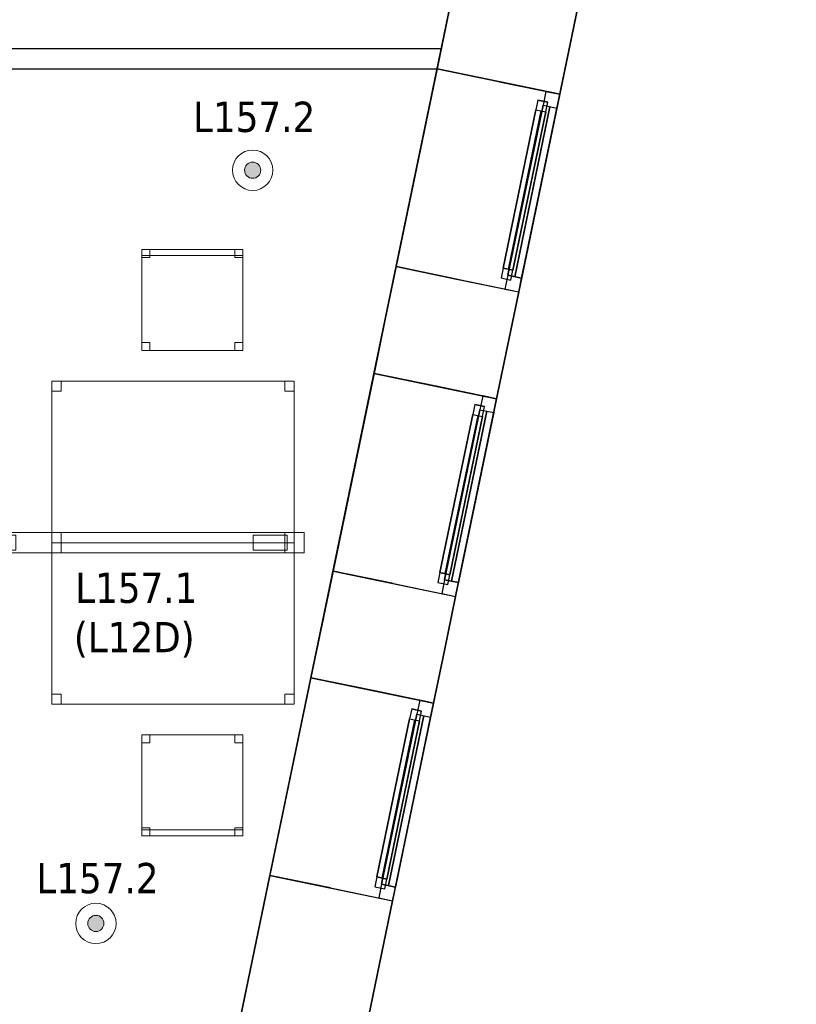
# Model space of a CAD drawing. Header units: metres. Extents: x 391.1 to 427.5, y 12.7 to 28.4.
# Tile 145 of 151: x 423.6 to 427.5, y 18.1 to 22.9. Entities that reach past the tile are written whole.
import ezdxf

# ---------------------------------------------------------------- set-up
doc = ezdxf.new("R2010")
doc.units = ezdxf.units.M
doc.layers.add('01_CARPINTERIA', color=5, linetype='Continuous', lineweight=25, true_color=0x0000ff)
doc.layers.add('01_SUELOS', color=7, linetype='Continuous', lineweight=25, true_color=0x007f00)
for name, color, linetype, lineweight in [('02_MOBILIARIO', 7, 'Continuous', 18), ('A-DETL-____-MBND', 7, 'Continuous', 18), ('A-DETL-GENF-OTLN', 7, 'Continuous', 18), ('A-GENM-____-OTLN', 7, 'Continuous', 18), ('A-WALL-____-MCUT', 7, 'Continuous', 25), ('A-WALL-____-OTLN', 7, 'Continuous', 25), ('E-LITE-EQPM-IDEN', 7, 'Continuous', 30)]:
    doc.layers.add(name, color=color, linetype=linetype, lineweight=lineweight)
doc.styles.add('Tahoma_4', font='tahoma.ttf', dxfattribs={"height": 0.15})

# ---------------------------------------------------------------- blocks, each defined once
blk = doc.blocks.new('Family - Cadira d_Oficina_P1-154667-04_ENLLUMENAT_P1')
at = {"layer": 'A-DETL-____-MBND', "color": 253, "true_color": 0xaaaaaa}
for p, q in [((0, 0), (0, 0.5)), ((0, 0.5), (0.5, 0.5)), ((0, 0.5), (0, 0)), ((0.5, 0.5), (0, 0.5)), ((0, 0.5), (0.04, 0.5)), ((0, 0.46), (0, 0.5)), ((0.04, 0.5), (0, 0.5)), ((0, 0.5), (0, 0.46)), ((0.04, 0.5), (0.04, 0.46)), ((0.04, 0.46), (0.04, 0.5)), ((0.46, 0.5), (0.5, 0.5)), ((0.46, 0.46), (0.46, 0.5)), ((0.5, 0.5), (0.46, 0.5)), ((0.46, 0.5), (0.46, 0.46)), ((0.5, 0.5), (0.5, 0.46)), ((0.5, 0.46), (0.5, 0.5)), ((0.5, 0.5), (0.5, 0)), ((0.5, 0), (0.5, 0.5)), ((0.04, 0.46), (0, 0.46)), ((0, 0.46), (0.04, 0.46)), ((0.5, 0.46), (0.46, 0.46)), ((0.46, 0.46), (0.5, 0.46)), ((0, 0.04), (0.04, 0.04)), ((0, 0), (0, 0.04)), ((0.04, 0.04), (0, 0.04)), ((0, 0.04), (0, 0)), ((0, 0.03), (0.5, 0.03)), ((0, 0), (0, 0.03)), ((0.5, 0.03), (0, 0.03)), ((0, 0.03), (0, 0)), ((0.5, 0), (0, 0)), ((0, 0), (0.5, 0)), ((0.5, 0), (0, 0)), ((0, 0), (0.5, 0)), ((0.04, 0), (0, 0)), ((0, 0), (0.04, 0)), ((0.04, 0.04), (0.04, 0)), ((0.04, 0), (0.04, 0.04)), ((0.46, 0.04), (0.5, 0.04)), ((0.46, 0), (0.46, 0.04)), ((0.5, 0.04), (0.46, 0.04)), ((0.46, 0.04), (0.46, 0)), ((0.46, 0), (0.5, 0)), ((0.5, 0.04), (0.5, 0)), ((0.5, 0), (0.5, 0.04)), ((0.5, 0.03), (0.5, 0)), ((0.5, 0), (0.5, 0.03)), ((0.5, 0), (0.46, 0))]:
    blk.add_line(p, q, dxfattribs=at)
blk = doc.blocks.new('Family - Taula 120X80_P1-154815-04_ENLLUMENAT_P1')
at = {"layer": 'A-DETL-____-MBND', "color": 253, "true_color": 0xaaaaaa}
for p, q in [((0, 0), (0, 0.8001)), ((0, 0.8001), (1.2, 0.8001)), ((1.2, 0.8001), (0, 0.8001)), ((0, 0.8001), (0, 0)), ((0, 0.7501), (0, 0.8001)), ((0, 0.8001), (0.0464, 0.8001)), ((0.0464, 0.8001), (0, 0.8001)), ((0, 0.8001), (0, 0.7501)), ((0.0464, 0.8001), (0.0464, 0.7501)), ((0.0464, 0.7501), (0.0464, 0.8001)), ((1.1536, 0.7501), (1.1536, 0.8001)), ((1.1536, 0.8001), (1.2, 0.8001)), ((1.2, 0.8001), (1.1536, 0.8001)), ((1.1536, 0.8001), (1.1536, 0.7501)), ((1.2, 0.8001), (1.2, 0.7501)), ((1.2, 0.7501), (1.2, 0.8001)), ((1.2, 0.8001), (1.2, 0)), ((1.2, 0), (1.2, 0.8001)), ((0.0464, 0.7501), (0, 0.7501)), ((0, 0.7501), (0.0464, 0.7501)), ((1.2, 0.7501), (1.1536, 0.7501)), ((1.1536, 0.7501), (1.2, 0.7501)), ((0, 0), (0, 0.05)), ((0, 0.05), (0.0464, 0.05)), ((0.0464, 0.05), (0, 0.05)), ((0, 0.05), (0, 0)), ((0.0464, 0.05), (0.0464, 0)), ((0.0464, 0), (0.0464, 0.05)), ((1.1536, 0), (1.1536, 0.05)), ((1.1536, 0.05), (1.2, 0.05)), ((1.2, 0.05), (1.1536, 0.05)), ((1.1536, 0.05), (1.1536, 0)), ((1.2, 0.05), (1.2, 0)), ((1.2, 0), (1.2, 0.05)), ((0.0464, 0), (0, 0)), ((1.2, 0), (0, 0)), ((0, 0), (1.2, 0)), ((1.2, 0), (1.1536, 0)), ((0, 0), (0.0464, 0)), ((1.1536, 0), (1.2, 0))]:
    blk.add_line(p, q, dxfattribs=at)
blk = doc.blocks.new('Family - Cadira d_Oficina_P1-154860-04_ENLLUMENAT_P1')
at = {"layer": 'A-DETL-____-MBND', "color": 253, "true_color": 0xaaaaaa}
for p, q in [((0, 0), (0, 0.5)), ((0, 0.5), (0.5, 0.5)), ((0.5, 0.5), (0, 0.5)), ((0, 0.5), (0, 0)), ((0, 0.47), (0, 0.5)), ((0, 0.5), (0.5, 0.5)), ((0, 0.5), (0, 0.47)), ((0.5, 0.5), (0, 0.5)), ((0, 0.46), (0, 0.5)), ((0, 0.5), (0.04, 0.5)), ((0, 0.5), (0, 0.46)), ((0.04, 0.5), (0, 0.5)), ((0.04, 0.5), (0.04, 0.46)), ((0.04, 0.46), (0.04, 0.5)), ((0.46, 0.46), (0.46, 0.5)), ((0.46, 0.5), (0.5, 0.5)), ((0.46, 0.5), (0.46, 0.46)), ((0.5, 0.5), (0.46, 0.5)), ((0.5, 0.5), (0.5, 0)), ((0.5, 0), (0.5, 0.5)), ((0.5, 0.5), (0.5, 0.47)), ((0.5, 0.47), (0.5, 0.5)), ((0.5, 0.5), (0.5, 0.46)), ((0.5, 0.46), (0.5, 0.5)), ((0.5, 0.47), (0, 0.47)), ((0, 0.47), (0.5, 0.47)), ((0.04, 0.46), (0, 0.46)), ((0, 0.46), (0.04, 0.46)), ((0.5, 0.46), (0.46, 0.46)), ((0.46, 0.46), (0.5, 0.46)), ((0, 0), (0, 0.04)), ((0, 0.04), (0.04, 0.04)), ((0, 0.04), (0, 0)), ((0.04, 0.04), (0, 0.04)), ((0.5, 0), (0, 0)), ((0, 0), (0.5, 0)), ((0.04, 0), (0, 0)), ((0, 0), (0.04, 0)), ((0.04, 0.04), (0.04, 0)), ((0.04, 0), (0.04, 0.04)), ((0.46, 0), (0.46, 0.04)), ((0.46, 0.04), (0.5, 0.04)), ((0.46, 0.04), (0.46, 0)), ((0.5, 0.04), (0.46, 0.04)), ((0.46, 0), (0.5, 0)), ((0.5, 0.04), (0.5, 0)), ((0.5, 0), (0.5, 0.04)), ((0.5, 0), (0.46, 0))]:
    blk.add_line(p, q, dxfattribs=at)
blk = doc.blocks.new('Forma directa - LONDR55-XX_ZZ-ARQ-CAA-M3D-Londres55-154719-04_ENLLUMENAT_P1')
at = {"layer": '01_CARPINTERIA', "color": 161, "true_color": 0xaaaaff}
for p, q in [((0.1, 0.1), (0.05, 0.1)), ((0.05, 0.1), (0.05, 0.05)), ((0.1, 0.1), (0.05, 0.1)), ((0.05, 0.1), (0.05, 0.05)), ((0.1, 0.1), (0.9, 0.1)), ((0.9, 0.1), (0.1, 0.1)), ((0.1, 0.1), (0.1, 0.05)), ((0.1, 0.05), (0.1, 0.1)), ((0.1, 0.05), (0.1, 0.1)), ((0.1, 0.1), (0.1, 0.05)), ((0.9, 0.1), (0.9, 0.05)), ((0.9, 0.1), (0.9, 0.05)), ((0.95, 0.1), (0.9, 0.1)), ((0.9, 0.1), (0.9, 0.05)), ((0.95, 0.1), (0.9, 0.1)), ((0.9, 0.1), (0.9, 0.05)), ((0.95, 0.05), (0.95, 0.1)), ((0.95, 0.1), (0.95, 0.05)), ((0.07, 0.07), (0, 0.07)), ((0, 0.07), (0, 0)), ((0.07, 0.07), (0, 0.07)), ((0, 0.07), (0, 0)), ((0.05, 0.05), (0.1, 0.05)), ((0.05, 0.05), (0.1, 0.05)), ((0.07, 0), (0.07, 0.07)), ((0.07, 0.07), (0.07, 0)), ((0.07, 0.07), (0.93, 0.07)), ((0.93, 0.07), (0.07, 0.07)), ((0.07, 0.07), (0.07, 0)), ((0.07, 0), (0.07, 0.07)), ((0.9, 0.075), (0.1, 0.075)), ((0.9, 0.075), (0.1, 0.075)), ((0.1, 0.05), (0.9, 0.05)), ((0.9, 0.05), (0.1, 0.05)), ((0.9, 0.05), (0.95, 0.05)), ((0.9, 0.05), (0.95, 0.05)), ((0.93, 0.07), (0.93, 0)), ((0.93, 0.07), (0.93, 0)), ((1, 0.07), (0.93, 0.07)), ((0.93, 0.07), (0.93, 0)), ((1, 0.07), (0.93, 0.07)), ((0.93, 0.07), (0.93, 0)), ((1, 0), (1, 0.07)), ((1, 0.07), (1, 0)), ((0, 0), (0.07, 0)), ((0, 0), (0.07, 0)), ((0.93, 0.035), (0.07, 0.035)), ((0.07, 0.035), (0.93, 0.035)), ((0.07, 0), (0.93, 0)), ((0.93, 0), (0.07, 0)), ((0.93, 0), (1, 0)), ((0.93, 0), (1, 0))]:
    blk.add_line(p, q, dxfattribs=at)
blk = doc.blocks.new('Forma directa - Finestra P1-154889-04_ENLLUMENAT_P1')
at = {"xscale": 1.00000002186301, "yscale": 1.00000002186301, "zscale": 1.00000002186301}
blk.add_blockref('Forma directa - LONDR55-XX_ZZ-ARQ-CAA-M3D-Londres55-154719-04_ENLLUMENAT_P1', (0, 0), dxfattribs=at)
blk = doc.blocks.new('Forma directa - Finestra P1-154964-04_ENLLUMENAT_P1')
at = {"xscale": 1.00000002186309, "yscale": 1.00000002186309, "zscale": 1.00000002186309}
blk.add_blockref('Forma directa - LONDR55-XX_ZZ-ARQ-CAA-M3D-Londres55-154719-04_ENLLUMENAT_P1', (0, 0), dxfattribs=at)
blk = doc.blocks.new('Family - LONDR55-XX_ZZ-ARQ-CAA-M3D-Londres55-155045-04_ENLLUMENAT_P1')
at = {"layer": '01_SUELOS', "color": 9, "true_color": 0xaad4aa}
for p, q in [((25.4183, 0), (28.5181, 14.9576)), ((28.5181, 14.9576), (25.4183, 0))]:
    blk.add_line(p, q, dxfattribs=at)
blk = doc.blocks.new('Family - Taula 120X80_P1-155213-04_ENLLUMENAT_P1')
at = {"layer": 'A-DETL-____-MBND', "color": 253, "true_color": 0xaaaaaa}
for p, q in [((0, 0.8001), (1.2, 0.8001)), ((0, 0), (0, 0.8001)), ((1.2, 0.8001), (0, 0.8001)), ((0, 0.8001), (0, 0)), ((0, 0.8001), (0.0464, 0.8001)), ((0, 0.7501), (0, 0.8001)), ((0.0464, 0.8001), (0, 0.8001)), ((0, 0.8001), (0, 0.7501)), ((0.0464, 0.8001), (0.0464, 0.7501)), ((0.0464, 0.7501), (0.0464, 0.8001)), ((1.1536, 0.8001), (1.2, 0.8001)), ((1.1536, 0.7501), (1.1536, 0.8001)), ((1.2, 0.8001), (1.1536, 0.8001)), ((1.1536, 0.8001), (1.1536, 0.7501)), ((1.2, 0.8001), (1.2, 0)), ((1.2, 0), (1.2, 0.8001)), ((1.2, 0.8001), (1.2, 0.7501)), ((1.2, 0.7501), (1.2, 0.8001)), ((0.0464, 0.7501), (0, 0.7501)), ((0, 0.7501), (0.0464, 0.7501)), ((1.2, 0.7501), (1.1536, 0.7501)), ((1.1536, 0.7501), (1.2, 0.7501)), ((0, 0.05), (0.0464, 0.05)), ((0, 0), (0, 0.05)), ((0.0464, 0.05), (0, 0.05)), ((0, 0.05), (0, 0)), ((0.0464, 0.05), (0.0464, 0)), ((0.0464, 0), (0.0464, 0.05)), ((1.1536, 0.05), (1.2, 0.05)), ((1.1536, 0), (1.1536, 0.05)), ((1.2, 0.05), (1.1536, 0.05)), ((1.1536, 0.05), (1.1536, 0)), ((1.2, 0.05), (1.2, 0)), ((1.2, 0), (1.2, 0.05)), ((0, 0), (1.2, 0)), ((0, 0), (0.0464, 0)), ((1.2, 0), (1.1536, 0)), ((1.1536, 0), (1.2, 0)), ((1.2, 0), (0, 0)), ((0.0464, 0), (0, 0))]:
    blk.add_line(p, q, dxfattribs=at)
blk = doc.blocks.new('Forma directa - Finestra P1-155267-04_ENLLUMENAT_P1')
at = {"xscale": 1.00000002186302, "yscale": 1.00000002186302, "zscale": 1.00000002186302}
blk.add_blockref('Forma directa - LONDR55-XX_ZZ-ARQ-CAA-M3D-Londres55-154719-04_ENLLUMENAT_P1', (0, 0), dxfattribs=at)
blk = doc.blocks.new('Family - Envans P1-155279-04_ENLLUMENAT_P1')
at = {"layer": 'A-WALL-____-MCUT', "color": 253, "true_color": 0xaaaaaa}
for p, q in [((0, 0.1), (0, 0)), ((3.7146, 0.1), (0, 0.1)), ((3.6939, 0), (3.7146, 0.1)), ((0, 0), (3.6939, 0))]:
    blk.add_line(p, q, dxfattribs=at)
at = {"layer": 'A-WALL-____-OTLN', "color": 253, "true_color": 0xaaaaaa}
for p, q in [((0, 0.1), (0, 0)), ((3.7146, 0.1), (0, 0.1)), ((3.6939, 0), (3.7146, 0.1)), ((0, 0), (3.6939, 0))]:
    blk.add_line(p, q, dxfattribs=at)
at = {"layer": 'A-WALL-____-OTLN', "color": 253, "lineweight": 18, "true_color": 0xaaaaaa}
blk.add_line((0, 0), (3.6939, 0), dxfattribs=at)
blk = doc.blocks.new('Family - Façana sur-est P1-155293-04_ENLLUMENAT_P1')
at = {"layer": 'A-WALL-____-MCUT', "color": 253, "true_color": 0xaaaaaa}
for p, q in [((5.0574, 0.62), (5.8613, 0.62)), ((5.8613, 0.62), (5.8613, 0.3142)), ((6.8613, 0.3058), (6.8613, 0.62)), ((6.8613, 0.62), (7.1348, 0.62)), ((7.1348, 0.62), (7.4009, 0.62)), ((7.4009, 0.62), (7.4009, 0.3142)), ((8.4009, 0.3058), (8.4009, 0.62)), ((8.4009, 0.62), (8.6748, 0.62)), ((8.6748, 0.62), (8.9413, 0.62)), ((8.9413, 0.62), (8.9413, 0.3142)), ((9.9413, 0.3058), (9.9413, 0.62)), ((9.9413, 0.62), (10.7715, 0.62)), ((5.8613, 0.3142), (5.8613, 0)), ((6.8613, 0), (6.8613, 0.3058)), ((7.4009, 0.3142), (7.4009, 0)), ((8.4009, 0), (8.4009, 0.3058)), ((8.9413, 0.3142), (8.9413, 0)), ((9.9413, 0), (9.9413, 0.3058)), ((5.8613, 0), (5.0351, 0)), ((7.1274, 0), (6.8613, 0)), ((7.4009, 0), (7.1274, 0)), ((8.6674, 0), (8.4009, 0)), ((8.9413, 0), (8.6674, 0)), ((10.7491, 0), (9.9413, 0))]:
    blk.add_line(p, q, dxfattribs=at)
at = {"layer": 'A-WALL-____-OTLN', "color": 253, "true_color": 0xaaaaaa}
for p, q in [((-0.1285, 0.62), (15.4329, 0.62)), ((-0.1285, 0.62), (15.4329, 0.62)), ((5.8613, 0.62), (5.0574, 0.62)), ((6.8613, 0.62), (5.8613, 0.62)), ((5.8613, 0.3142), (5.8613, 0.62)), ((5.8613, 0.62), (5.8613, 0)), ((6.8613, 0.62), (5.8613, 0.62)), ((5.8613, 0.62), (5.8613, 0)), ((7.1348, 0.62), (6.8613, 0.62)), ((6.8613, 0), (6.8613, 0.62)), ((6.8613, 0.3058), (6.8613, 0.62)), ((6.8613, 0.62), (6.8613, 0)), ((7.4009, 0.62), (7.1348, 0.62)), ((7.4009, 0.62), (8.4009, 0.62)), ((7.4009, 0.3142), (7.4009, 0.62)), ((7.4009, 0.62), (7.4009, 0)), ((8.4009, 0.62), (7.4009, 0.62)), ((7.4009, 0.62), (7.4009, 0)), ((8.6748, 0.62), (8.4009, 0.62)), ((8.4009, 0), (8.4009, 0.62)), ((8.4009, 0.3058), (8.4009, 0.62)), ((8.4009, 0.62), (8.4009, 0)), ((8.9413, 0.62), (8.6748, 0.62)), ((9.9413, 0.62), (8.9413, 0.62)), ((8.9413, 0.3142), (8.9413, 0.62)), ((8.9413, 0.62), (8.9413, 0)), ((9.9413, 0.62), (8.9413, 0.62)), ((8.9413, 0.62), (8.9413, 0)), ((10.7715, 0.62), (9.9413, 0.62)), ((9.9413, 0), (9.9413, 0.62)), ((9.9413, 0.3058), (9.9413, 0.62)), ((9.9413, 0.62), (9.9413, 0)), ((5.8613, 0.3142), (5.8613, 0)), ((6.8613, 0.3058), (6.8613, 0)), ((7.4009, 0.3142), (7.4009, 0)), ((8.4009, 0.3058), (8.4009, 0)), ((8.9413, 0.3142), (8.9413, 0)), ((9.9413, 0.3058), (9.9413, 0)), ((0, 0), (15.7146, 0)), ((0, 0), (15.7146, 0)), ((5.0351, 0), (5.8613, 0)), ((6.8613, 0), (5.8613, 0)), ((6.8613, 0), (5.8613, 0)), ((6.8613, 0), (7.1274, 0)), ((7.1274, 0), (7.4009, 0)), ((7.4009, 0), (8.4009, 0)), ((8.4009, 0), (7.4009, 0)), ((8.4009, 0), (8.6674, 0)), ((8.6674, 0), (8.9413, 0)), ((8.9413, 0), (9.9413, 0)), ((9.9413, 0), (8.9413, 0)), ((9.9413, 0), (10.7491, 0))]:
    blk.add_line(p, q, dxfattribs=at)
at = {"layer": 'A-WALL-____-OTLN', "color": 253, "lineweight": 18, "true_color": 0xaaaaaa}
blk.add_line((0, 0), (15.7146, 0), dxfattribs=at)
blk = doc.blocks.new('Family - Vano de Finestra P1-155297-04_ENLLUMENAT_P1')
at = {"layer": 'A-GENM-____-OTLN', "color": 253, "true_color": 0xaaaaaa}
for p, q in [((425.7009, 22.7009), (425.498, 21.7217)), ((425.498, 21.7217), (425.7009, 22.7009)), ((426.308, 22.5751), (425.7009, 22.7009)), ((425.7009, 22.7009), (426.308, 22.5751)), ((426.1051, 21.5959), (426.308, 22.5751)), ((426.308, 22.5751), (426.1051, 21.5959)), ((425.498, 21.7217), (426.1051, 21.5959)), ((425.498, 21.7217), (426.1051, 21.5959))]:
    blk.add_line(p, q, dxfattribs=at)
blk = doc.blocks.new('Family - Vano de Finestra P1-155301-04_ENLLUMENAT_P1')
at = {"layer": 'A-GENM-____-OTLN', "color": 253, "true_color": 0xaaaaaa}
for p, q in [((425.0759, 19.685), (424.873, 18.7058)), ((424.873, 18.7058), (425.0759, 19.685)), ((425.683, 19.5591), (425.0759, 19.685)), ((425.0759, 19.685), (425.683, 19.5591)), ((425.4801, 18.5799), (425.683, 19.5591)), ((425.683, 19.5591), (425.4801, 18.5799)), ((424.873, 18.7058), (425.4801, 18.5799)), ((424.873, 18.7058), (425.4801, 18.5799))]:
    blk.add_line(p, q, dxfattribs=at)
blk = doc.blocks.new('Family - Vano de Finestra P1-155305-04_ENLLUMENAT_P1')
at = {"layer": 'A-GENM-____-OTLN', "color": 253, "true_color": 0xaaaaaa}
for p, q in [((425.3883, 21.1925), (425.1854, 20.2133)), ((425.1854, 20.2133), (425.3883, 21.1925)), ((425.9954, 21.0667), (425.3883, 21.1925)), ((425.3883, 21.1925), (425.9954, 21.0667)), ((425.7925, 20.0875), (425.9954, 21.0667)), ((425.9954, 21.0667), (425.7925, 20.0875)), ((425.1854, 20.2133), (425.7925, 20.0875)), ((425.1854, 20.2133), (425.7925, 20.0875))]:
    blk.add_line(p, q, dxfattribs=at)
blk = doc.blocks.new('LONDR55-XX_ZZ-ARQ-CAA-M3D-Londres55_ifc-1-04_ENLLUMENAT_P1')
at = {"layer": '01_CARPINTERIA', "color": 253, "lineweight": 18, "true_color": 0xaaaaaa}
for name, p, rotation in [('Forma directa - Finestra P1-155267-04_ENLLUMENAT_P1', (426.1051, 21.5959), 78.29179157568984), ('Forma directa - Finestra P1-154889-04_ENLLUMENAT_P1', (425.7925, 20.0875), 78.29179157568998), ('Forma directa - Finestra P1-154964-04_ENLLUMENAT_P1', (425.4801, 18.5799), 78.29179157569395)]:
    blk.add_blockref(name, p, dxfattribs=dict(at, rotation=rotation))
at = {"layer": '01_SUELOS', "color": 253, "lineweight": 18, "true_color": 0xaaaaaa}
blk.add_blockref('Family - LONDR55-XX_ZZ-ARQ-CAA-M3D-Londres55-155045-04_ENLLUMENAT_P1', (398.2972, 13.1206), dxfattribs=at)
at = {"layer": '02_MOBILIARIO', "color": 253, "lineweight": 18, "true_color": 0xaaaaaa}
for name, p in [('Family - Cadira d_Oficina_P1-154860-04_ENLLUMENAT_P1', (424.2389, 21.3059)), ('Family - Taula 120X80_P1-155213-04_ENLLUMENAT_P1', (423.7931, 20.3539)), ('Family - Taula 120X80_P1-154815-04_ENLLUMENAT_P1', (423.7931, 19.5538)), ('Family - Cadira d_Oficina_P1-154667-04_ENLLUMENAT_P1', (424.2389, 18.9019))]:
    blk.add_blockref(name, p, dxfattribs=at)
at = {"layer": 'A-GENM-____-OTLN', "color": 253, "lineweight": 18, "true_color": 0xaaaaaa}
for name in ['Family - Vano de Finestra P1-155297-04_ENLLUMENAT_P1', 'Family - Vano de Finestra P1-155305-04_ENLLUMENAT_P1', 'Family - Vano de Finestra P1-155301-04_ENLLUMENAT_P1']:
    blk.add_blockref(name, (0, 0), dxfattribs=at)
at = {"layer": 'A-WALL-____-OTLN', "color": 253, "lineweight": 18, "true_color": 0xaaaaaa, "rotation": 78.29179157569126}
blk.add_blockref('Family - Façana sur-est P1-155293-04_ENLLUMENAT_P1', (424.2907, 12.8406), dxfattribs=at)
at = {"layer": 'A-WALL-____-OTLN', "color": 253, "lineweight": 18, "true_color": 0xaaaaaa}
blk.add_blockref('Family - Envans P1-155279-04_ENLLUMENAT_P1', (422.007, 22.7007), dxfattribs=at)
blk = doc.blocks.new('ZYR_06_02_02 Down Superficie - L 03 D-834890-04_ENLLUMENAT_P1')
at = {"layer": 'A-DETL-GENF-OTLN', "true_color": 0x00c400}
blk.add_hatch(color=92, dxfattribs=at).paths.add_polyline_path([(0, -0.04), (0.0104, -0.0386), (0.02, -0.0346), (0.0283, -0.0283), (0.0346, -0.02), (0.0386, -0.0104), (0.04, 0), (0.0386, 0.0104), (0.0346, 0.02), (0.0283, 0.0283), (0.02, 0.0346), (0.0104, 0.0386), (0, 0.04), (-0.0104, 0.0386), (-0.02, 0.0346), (-0.0283, 0.0283), (-0.0346, 0.02), (-0.0386, 0.0104), (-0.04, 0), (-0.0386, -0.0104), (-0.0346, -0.02), (-0.0283, -0.0283), (-0.02, -0.0346), (-0.0104, -0.0386)])
at = {"layer": 'A-DETL-GENF-OTLN', "color": 92, "true_color": 0x00c400}
for radius in [0.1, 0.04]:
    blk.add_circle((0, 0), radius, dxfattribs=at)
for start, end in [(360, 180), (180, 360)]:
    blk.add_arc((0, 0), 0.04, start, end, dxfattribs=at)
blk = doc.blocks.new('ZYR_06_02_05 LLuminària Suspesa - L 12 D-850702-04_ENLLUMENAT_P1')
at = {"layer": 'A-DETL-GENF-OTLN', "color": 92, "true_color": 0x00c400}
for p, q in [((-0.84, 0.05), (0.84, 0.05)), ((-0.84, -0.05), (-0.84, 0.05)), ((0.84, 0.05), (0.84, -0.05)), ((-0.756, 0.0375), (-0.588, 0.0375)), ((-0.756, -0.0375), (-0.756, 0.0375)), ((-0.588, 0.0375), (-0.588, -0.0375)), ((0.588, 0.0375), (0.756, 0.0375)), ((0.588, -0.0375), (0.588, 0.0375)), ((0.756, 0.0375), (0.756, -0.0375)), ((-0.588, -0.0375), (-0.756, -0.0375)), ((0.756, -0.0375), (0.588, -0.0375)), ((0.84, -0.05), (-0.84, -0.05))]:
    blk.add_line(p, q, dxfattribs=at)

msp = doc.modelspace()

# ---------------------------------------------------------------- block references
at = {"lineweight": 5}
msp.add_blockref('LONDR55-XX_ZZ-ARQ-CAA-M3D-Londres55_ifc-1-04_ENLLUMENAT_P1', (0, 0), dxfattribs=at)
at = {"layer": 'A-DETL-GENF-OTLN', "color": 92, "true_color": 0x00c400}
for p in [(424.7875, 22.1988), (424.0111, 18.4681)]:
    msp.add_blockref('ZYR_06_02_02 Down Superficie - L 03 D-834890-04_ENLLUMENAT_P1', p, dxfattribs=at)
at = {"layer": 'A-DETL-GENF-OTLN', "color": 92, "true_color": 0x00c400, "rotation": 180}
msp.add_blockref('ZYR_06_02_05 LLuminària Suspesa - L 12 D-850702-04_ENLLUMENAT_P1', (424.202, 20.3539), dxfattribs=at)

# ---------------------------------------------------------------- texts
at = {"layer": 'E-LITE-EQPM-IDEN', "char_height": 0.15, "attachment_point": 1, "style": 'Tahoma_4'}
for s, insert, width in [('L157.2', (424.4925, 22.5384), 0.721519), ('L157.1', (423.9086, 20.2059), 0.721519), ('(L12D)', (423.902, 19.9612), 0.733544), ('L157.2', (423.7162, 18.7677), 0.721519)]:
    msp.add_mtext(s, dxfattribs=dict(at, insert=insert, width=width))

doc.saveas('drawing.dxf')
